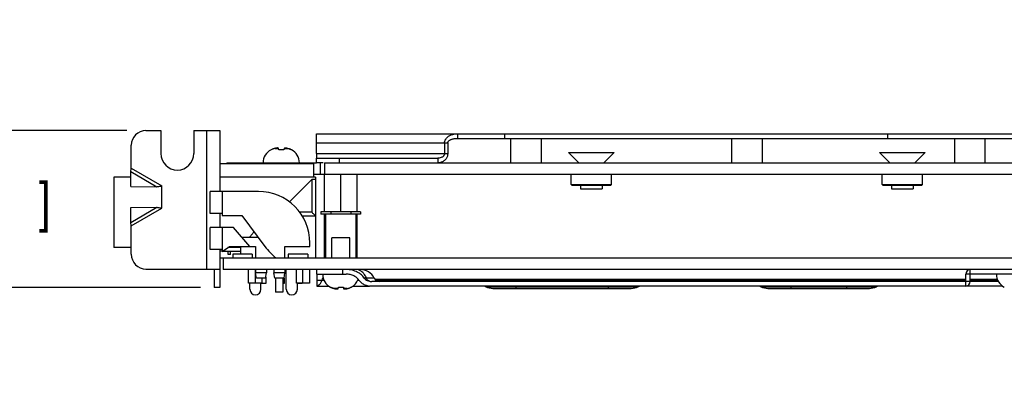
# Model space of a CAD drawing. Header units: inches. Extents: x 0.2 to 16.8, y 0.1 to 10.8.
# Tile 11 of 21: x 5.8 to 9, y 7.8 to 9. Entities that reach past the tile are written whole.
import ezdxf

# ---------------------------------------------------------------- set-up
doc = ezdxf.new("R2010")
doc.units = ezdxf.units.IN
doc.header["$LTSCALE"] = 0.935
doc.header["$MEASUREMENT"] = 0
doc.layers.get('0').update_dxf_attribs({"linetype": 'CONTINUOUS'})
doc.layers.add('DIMENSIONS', color=7, linetype='CONTINUOUS')
doc.styles.get("Standard").update_dxf_attribs({"font": 'txt', "width": 0.8})
doc.dimstyles.new('DIMSTYLE_1', dxfattribs={"dimtxt": 0.125, "dimasz": 0.18, "dimexe": 0.18, "dimexo": 0.0625, "dimgap": 0.09, "dimtad": 0, "dimtih": 1, "dimtoh": 1, "dimdec": 3, "dimlfac": 1.666667, "dimzin": 4, "dimdsep": 46, "dimtxsty": 'STANDARD', "dimblk": '_FILLED', "dimblk1": '_FILLED', "dimblk2": '_FILLED', "dimcen": 0.09, "dimadec": 0, "dimazin": 0, "dimtp": 0.001, "dimtm": 0.001, "dimtfac": 1, "dimtdec": 3, "dimtofl": 0, "dimtmove": 0, "dimatfit": 3, "dimldrblk": '_FILLED', "dimfxl": 1, "dimtolj": 1, "dimtzin": 4, "dimarcsym": 0})

# ---------------------------------------------------------------- blocks, each defined once
blk = doc.blocks.new('_FILLED')
at = {"color": 0, "linetype": 'BYBLOCK'}
blk.add_solid([(0, 0), (-1, 0.174), (-1, -0.174)], dxfattribs=at)
blk = doc.blocks.new('*D6')
at = {"layer": 'DIMENSIONS', "color": 2, "linetype": 'CONTINUOUS'}
for p, q in [((5.3238, 8.6303), (5.3238, 8.9903)), ((6.1212, 8.6303), (5.1988, 8.6303)), ((6.3612, 8.1203), (5.1988, 8.1203)), ((5.3238, 8.1203), (5.3238, 7.7603))]:
    blk.add_line(p, q, dxfattribs=at)
at = {"layer": 'DIMENSIONS', "color": 2, "linetype": 'CONTINUOUS', "xscale": 0.18, "yscale": 0.18, "zscale": 0.18}
for p, rotation in [((5.3238, 8.6303), 270), ((5.3238, 8.1203), 90)]:
    blk.add_blockref('_FILLED', p, dxfattribs=dict(at, rotation=rotation))
at = {"layer": 'DIMENSIONS', "color": 2, "linetype": 'CONTINUOUS', "width": 0.8}
for s, p in [('.850', (4.7113, 8.3365)), ('[', (5.2363, 8.3365)), ('21.59', (5.3363, 8.3365)), (']', (5.8363, 8.3365))]:
    blk.add_text(s, height=0.125, dxfattribs=at).set_placement(p)

msp = doc.modelspace()

# ---------------------------------------------------------------- linework, layer by layer
at = {"color": 7, "linetype": 'CONTINUOUS'}
for p, q in [((6.1837, 8.63033), (6.2323, 8.63033)), ((6.2323, 8.63033), (6.2323, 8.55533)), ((6.3391, 8.63033), (6.3391, 8.55533)), ((6.3391, 8.63033), (6.4237, 8.63033)), ((6.3817, 8.18033), (6.3817, 8.63033)), ((6.4237, 8.63033), (6.4237, 8.43248)), ((6.73811, 8.61974), (6.73809, 8.61982)), ((6.73809, 8.61982), (9.0901, 8.61982)), ((7.19649, 8.61982), (7.19649, 8.60482)), ((7.34874, 8.61982), (7.34874, 8.60482)), ((8.59389, 8.61982), (8.59389, 8.60482)), ((6.1357, 8.50749), (6.1357, 8.58233)), ((6.73809, 8.55533), (6.73809, 8.58982)), ((6.73809, 8.58982), (7.16467, 8.58982)), ((7.15407, 8.58982), (7.15407, 8.55533)), ((7.36901, 8.60482), (7.36901, 8.52533)), ((7.46799, 8.60482), (7.46799, 8.52533)), ((8.08721, 8.60482), (8.08721, 8.52533)), ((8.18619, 8.60482), (8.18619, 8.52533)), ((8.81141, 8.60482), (8.81141, 8.52533)), ((8.91039, 8.60482), (8.91039, 8.52533)), ((6.59115, 8.56804), (6.59013, 8.56804)), ((6.60338, 8.57236), (6.61478, 8.57236)), ((6.61532, 8.56804), (6.61467, 8.57319)), ((6.63168, 8.56804), (6.61532, 8.56804)), ((6.63233, 8.57319), (6.63168, 8.56804)), ((6.63223, 8.57236), (6.64362, 8.57236)), ((6.65688, 8.56804), (6.65586, 8.56804)), ((6.73809, 8.55533), (7.16467, 8.55533)), ((7.55678, 8.55925), (7.5907, 8.52533)), ((7.55678, 8.55925), (7.7056, 8.55925)), ((7.7056, 8.55925), (7.67169, 8.52533)), ((8.56781, 8.55925), (8.60172, 8.52533)), ((8.56781, 8.55925), (8.71662, 8.55925)), ((8.71662, 8.55925), (8.68271, 8.52533)), ((6.4237, 8.52368), (6.7297, 8.52368)), ((6.4465, 8.52533), (6.4465, 8.52368)), ((6.4465, 8.52533), (6.73809, 8.52533)), ((6.7213, 8.52368), (6.7213, 8.52533)), ((6.7297, 8.47928), (6.7297, 8.52368)), ((6.73809, 8.52533), (6.73809, 8.54033)), ((6.73809, 8.54033), (7.13285, 8.54033)), ((6.7495, 8.52533), (6.7495, 8.48813)), ((6.7645, 8.52533), (6.7645, 8.48813)), ((6.7645, 8.52533), (13.8163, 8.52533)), ((6.81309, 8.52533), (6.81309, 8.54033)), ((7.13285, 8.54033), (7.13285, 8.52533)), ((6.13488, 8.44891), (6.13415, 8.49673)), ((6.13415, 8.49673), (6.21916, 8.44765)), ((6.1357, 8.50749), (6.2347, 8.45033)), ((6.7297, 8.48813), (13.82175, 8.48813)), ((6.76355, 8.36648), (6.76355, 8.48813)), ((6.8167, 8.36648), (6.8167, 8.48813)), ((6.86985, 8.36648), (6.86985, 8.48813)), ((7.56552, 8.45459), (7.56552, 8.48813)), ((7.69686, 8.45459), (7.69686, 8.48813)), ((8.57655, 8.45459), (8.57655, 8.48813)), ((8.70788, 8.45459), (8.70788, 8.48813)), ((6.0787, 8.47928), (6.0787, 8.25008)), ((6.13442, 8.47928), (6.0787, 8.47928)), ((6.2347, 8.37833), (6.2347, 8.45033)), ((6.7345, 8.47928), (6.4237, 8.47928)), ((6.72262, 8.471), (6.72262, 8.36468)), ((6.7345, 8.471), (6.72262, 8.471)), ((6.7345, 8.47928), (6.7345, 8.21648)), ((7.56741, 8.4527), (7.56552, 8.45459)), ((7.56552, 8.45459), (7.69686, 8.45459)), ((7.56741, 8.4527), (7.69497, 8.4527)), ((7.59576, 8.4527), (7.59576, 8.44114)), ((7.66662, 8.4527), (7.66662, 8.44114)), ((7.69497, 8.4527), (7.69686, 8.45459)), ((8.57844, 8.4527), (8.57655, 8.45459)), ((8.57655, 8.45459), (8.70788, 8.45459)), ((8.57844, 8.4527), (8.70599, 8.4527)), ((8.60678, 8.4527), (8.60678, 8.44114)), ((8.67765, 8.4527), (8.67765, 8.44114)), ((8.70599, 8.4527), (8.70788, 8.45459)), ((6.13488, 8.44891), (6.21916, 8.44765)), ((6.39247, 8.36048), (6.39247, 8.43248)), ((6.54895, 8.43248), (6.39247, 8.43248)), ((6.4315, 8.43248), (6.4315, 8.35448)), ((7.59576, 8.44114), (7.66662, 8.44114)), ((8.60678, 8.44114), (8.67765, 8.44114)), ((6.13415, 8.33194), (6.21916, 8.38102)), ((6.13415, 8.33194), (6.13488, 8.37976)), ((6.13488, 8.37976), (6.21916, 8.38102)), ((6.1357, 8.32118), (6.2347, 8.37833)), ((6.4315, 8.36048), (6.39247, 8.36048)), ((6.4237, 8.36048), (6.4237, 8.31548)), ((6.4315, 8.35448), (6.4951, 8.35448)), ((6.4951, 8.35448), (6.57056, 8.25368)), ((6.72262, 8.36468), (6.68338, 8.36468)), ((6.6908, 8.35358), (6.7345, 8.35358)), ((6.75192, 8.36648), (6.75192, 8.35898)), ((6.88148, 8.36648), (6.75192, 8.36648)), ((6.88148, 8.35898), (6.75192, 8.35898)), ((6.76355, 8.21648), (6.76355, 8.35898)), ((6.7672, 8.35898), (6.7672, 8.21648)), ((6.78431, 8.36648), (6.78431, 8.35898)), ((6.84909, 8.36648), (6.84909, 8.35898)), ((6.8662, 8.35898), (6.8662, 8.21648)), ((6.86985, 8.21648), (6.86985, 8.35898)), ((6.88148, 8.36648), (6.88148, 8.35898)), ((6.1357, 8.22833), (6.1357, 8.32118)), ((6.39247, 8.24348), (6.39247, 8.31548)), ((6.4687, 8.31548), (6.39247, 8.31548)), ((6.4315, 8.31548), (6.4315, 8.23748)), ((6.5215, 8.25368), (6.4687, 8.31548)), ((6.49587, 8.28368), (6.5481, 8.28368)), ((6.7165, 8.25368), (6.7165, 8.26493)), ((6.78764, 8.21648), (6.78764, 8.28179)), ((6.8467, 8.28179), (6.78764, 8.28179)), ((6.8467, 8.21648), (6.8467, 8.28179)), ((6.1357, 8.25008), (6.0787, 8.25008)), ((6.4315, 8.24348), (6.39247, 8.24348)), ((6.4237, 8.24348), (6.4237, 8.12033)), ((6.4315, 8.23868), (6.4237, 8.23868)), ((6.4315, 8.23748), (6.4555, 8.25368)), ((6.43328, 8.23868), (6.4906, 8.23868)), ((6.4387, 8.24234), (6.4387, 8.23868)), ((6.4906, 8.25008), (6.45017, 8.25008)), ((6.4507, 8.22773), (6.4507, 8.23868)), ((6.4579, 8.22773), (6.4507, 8.22773)), ((6.4555, 8.25368), (6.5395, 8.25368)), ((6.4579, 8.22773), (6.4579, 8.23868)), ((6.4657, 8.22848), (6.4657, 8.21648)), ((6.5293, 8.22848), (6.4657, 8.22848)), ((6.4906, 8.25008), (6.4906, 8.22848)), ((6.5293, 8.22848), (6.5293, 8.21648)), ((6.5395, 8.25368), (6.5395, 8.21648)), ((6.6355, 8.21648), (6.6355, 8.25368)), ((6.6355, 8.25368), (6.7165, 8.25368)), ((6.6457, 8.22848), (6.6457, 8.21648)), ((6.7093, 8.22848), (6.6457, 8.22848)), ((6.7093, 8.22848), (6.7093, 8.21648)), ((6.4237, 8.21648), (9.9745, 8.21648)), ((6.4345, 8.21648), (6.4345, 8.17868)), ((6.1837, 8.18033), (6.4237, 8.18033)), ((9.9745, 8.17868), (6.4345, 8.17868)), ((6.51708, 8.13488), (6.51708, 8.17868)), ((6.53914, 8.17868), (6.53914, 8.13488)), ((6.5395, 8.17868), (6.5395, 8.16848)), ((6.5425, 8.15048), (6.5395, 8.16848)), ((6.5755, 8.16848), (6.5395, 8.16848)), ((6.5725, 8.15048), (6.5755, 8.16848)), ((6.5755, 8.17868), (6.5755, 8.16848)), ((6.5995, 8.17868), (6.5995, 8.16848)), ((6.6025, 8.15048), (6.5995, 8.16848)), ((6.6355, 8.16848), (6.5995, 8.16848)), ((6.6325, 8.15048), (6.6355, 8.16848)), ((6.6355, 8.17868), (6.6355, 8.16848)), ((6.6397, 8.11448), (6.6397, 8.17868)), ((6.67268, 8.13488), (6.67268, 8.17868)), ((6.69347, 8.13488), (6.69347, 8.17868)), ((6.71553, 8.17868), (6.71553, 8.13488)), ((6.73917, 8.16368), (6.73917, 8.17868)), ((6.82318, 8.16368), (6.82318, 8.17868)), ((8.84818, 8.12468), (8.84818, 8.16368)), ((8.86316, 8.16368), (8.84818, 8.16368)), ((8.86318, 8.13968), (8.86318, 8.17868)), ((6.55992, 8.13488), (6.51708, 8.13488)), ((6.5215, 8.11448), (6.5215, 8.13488)), ((6.5725, 8.15048), (6.5425, 8.15048)), ((6.5575, 8.11448), (6.5575, 8.13488)), ((6.5731, 8.13368), (6.5575, 8.13368)), ((6.55992, 8.15048), (6.55992, 8.13488)), ((6.5731, 8.15408), (6.5731, 8.13368)), ((6.6325, 8.15048), (6.6025, 8.15048)), ((6.6046, 8.15048), (6.6046, 8.10488)), ((6.628, 8.15048), (6.628, 8.10488)), ((6.6325, 8.13368), (6.628, 8.13368)), ((6.6325, 8.15048), (6.6325, 8.13368)), ((6.71553, 8.13488), (6.67268, 8.13488)), ((6.6757, 8.11448), (6.6757, 8.13488)), ((6.6913, 8.13368), (6.6757, 8.13368)), ((6.6913, 8.13488), (6.6913, 8.13368)), ((6.9255, 8.15106), (6.89314, 8.15106)), ((8.95444, 8.13968), (6.9174, 8.13968)), ((8.84818, 8.14628), (6.92919, 8.14628)), ((8.84818, 8.14208), (6.935, 8.14208)), ((8.84818, 8.14088), (6.93766, 8.14088)), ((6.9395, 8.14628), (6.9395, 8.14088)), ((8.83618, 8.14628), (8.83618, 8.14088)), ((8.9513, 8.14628), (8.86318, 8.14628)), ((8.95313, 8.14208), (8.86318, 8.14208)), ((8.95377, 8.14088), (8.86318, 8.14088)), ((6.4237, 8.12033), (6.4057, 8.12033)), ((6.628, 8.10488), (6.6046, 8.10488)), ((6.78344, 8.12098), (6.78481, 8.12098)), ((6.80844, 8.11665), (6.79669, 8.11665)), ((6.80834, 8.11583), (6.80899, 8.12098)), ((6.80899, 8.12098), (6.82535, 8.12098)), ((6.82499, 8.12098), (6.82564, 8.11583)), ((6.82517, 8.12098), (6.82582, 8.11583)), ((6.82535, 8.12098), (6.826, 8.11583)), ((6.83729, 8.11665), (6.82553, 8.11665)), ((6.84952, 8.12098), (6.85054, 8.12098))]:
    msp.add_line(p, q, dxfattribs=at)
at = {"color": 3, "linetype": 'CONTINUOUS'}
for p, q in [((7.16467, 8.58982), (7.16467, 8.55533)), ((7.19649, 8.60482), (9.0901, 8.60482)), ((6.76006, 8.52533), (6.73809, 8.52533)), ((6.4057, 8.18033), (6.4057, 8.12033)), ((6.73916, 8.16368), (6.73915, 8.12468)), ((6.73917, 8.16368), (6.83397, 8.16368)), ((9.16694, 8.16368), (8.86316, 8.16368)), ((6.73916, 8.14418), (6.76225, 8.14418)), ((6.87208, 8.14418), (6.87574, 8.14418)), ((6.73915, 8.12468), (6.7779, 8.12468)), ((6.85643, 8.12468), (6.91014, 8.12468)), ((8.96781, 8.12468), (6.9174, 8.12468)), ((7.28864, 8.12249), (7.78387, 8.12249)), ((7.31119, 8.11748), (7.76132, 8.11748)), ((7.38634, 8.12468), (7.38633, 8.11748)), ((7.68634, 8.12468), (7.68633, 8.11748)), ((8.18264, 8.12249), (8.55779, 8.12249)), ((8.20519, 8.11748), (8.53524, 8.11748)), ((8.28026, 8.12468), (8.28025, 8.11748)), ((8.46026, 8.12468), (8.46025, 8.11748))]:
    msp.add_line(p, q, dxfattribs=at)
at = {"color": 7, "linetype": 'CONTINUOUS'}
for centre, radius, start, end in [((6.1837, 8.58233), 0.048, 90, 180), ((6.2857, 8.55533), 0.0534, 180, 360), ((6.61279, 8.52533), 0.04835, 117.95497, 180), ((6.63421, 8.52533), 0.04835, 0, 62.04503), ((6.54895, 8.26493), 0.16755, 0, 90), ((6.1837, 8.22833), 0.048, 180, 270), ((6.75418, 8.39114), 0.22937, 216.81867, 229.59379), ((6.80646, 8.16368), 0.04835, 180, 242.04503), ((6.88017, 8.12768), 0.051, 27.27961, 90), ((8.86318, 8.16368), 0.015, 90, 180), ((8.99637, 8.16368), 0.04835, 180, 242.04503), ((6.82788, 8.16368), 0.04835, 297.95497, 339.79655), ((6.94416, 8.16068), 0.021, 207.27961, 270), ((6.5395, 8.11448), 0.018, 180, 360), ((6.6577, 8.11448), 0.018, 180, 360), ((6.8061, 8.16368), 0.04835, 233.786, 242.04503), ((6.80628, 8.16368), 0.04835, 233.786, 242.04503)]:
    msp.add_arc(centre, radius, start, end, dxfattribs=at)
at = {"color": 3, "linetype": 'CONTINUOUS'}
for centre, radius, start, end in [((8.84818, 8.13968), 0.015, 270, 360), ((7.27892, 8.10143), 0.02325, 64.94238, 90), ((7.31132, 8.17073), 0.05325, 244.94238, 270), ((7.76132, 8.17073), 0.05325, 270, 295.05762), ((7.79372, 8.10143), 0.02325, 101.14166, 115.05762), ((8.17284, 8.10143), 0.02325, 64.94238, 90), ((8.20524, 8.17073), 0.05325, 244.94238, 270), ((8.53524, 8.17073), 0.05325, 270, 295.05762), ((8.56764, 8.10143), 0.02325, 101.14166, 115.05762)]:
    msp.add_arc(centre, radius, start, end, dxfattribs=at)
at = {"color": 7, "linetype": 'CONTINUOUS'}
for points, knots in [([(6.73809, 8.61853), (6.73809, 8.61863), (6.7381, 8.61881), (6.7381, 8.61907), (6.73811, 8.61929), (6.73811, 8.61947), (6.73812, 8.61962), (6.73812, 8.6197), (6.73811, 8.61974), (6.73811, 8.61974)], [0, 0, 0, 0, 0.2408913, 0.4536312, 0.6369856, 0.7897152, 0.9105931, 0.9984543, 1, 1, 1, 1]), ([(6.73809, 8.61006), (6.73809, 8.61052), (6.73809, 8.61142), (6.73809, 8.61273), (6.73809, 8.61395), (6.73809, 8.61508), (6.73809, 8.6161), (6.73809, 8.61701), (6.73809, 8.6177), (6.73809, 8.6182), (6.73809, 8.61842), (6.73809, 8.61853)], [0, 0, 0, 0, 0.1645051, 0.3191799, 0.4633267, 0.5962475, 0.7172181, 0.8254059, 0.9199516, 0.9618411, 1, 1, 1, 1]), ([(6.73809, 8.60482), (6.73809, 8.60556), (6.73809, 8.60731), (6.73809, 8.60905), (6.73809, 8.61006)], [0, 0, 0, 0, 0.4251121, 1, 1, 1, 1]), ([(7.15407, 8.58982), (7.15406, 8.591), (7.15426, 8.59341), (7.15518, 8.59698), (7.15673, 8.60051), (7.15892, 8.60393), (7.16175, 8.60718), (7.16518, 8.61019), (7.16918, 8.61289), (7.17371, 8.61524), (7.17875, 8.61718), (7.18427, 8.61865), (7.19023, 8.6196), (7.19437, 8.61982), (7.19649, 8.61982)], [0, 0, 0, 0, 0.0618125, 0.1256758, 0.1924465, 0.2629205, 0.3377945, 0.4172365, 0.5012782, 0.5901335, 0.6840583, 0.7834845, 0.8888165, 1, 1, 1, 1]), ([(6.73809, 8.58982), (6.7381, 8.591), (6.7381, 8.59336), (6.73809, 8.59688), (6.73809, 8.60037), (6.73809, 8.60301), (6.73809, 8.60448), (6.73809, 8.60482)], [0, 0, 0, 0, 0.235179, 0.4714031, 0.7050338, 0.9320938, 1, 1, 1, 1]), ([(6.5954, 8.56995), (6.59494, 8.56977), (6.59448, 8.56958), (6.59401, 8.56938), (6.594, 8.56937)], [0, 0, 0, 0, 0.9780008, 1, 1, 1, 1]), ([(6.59825, 8.57097), (6.59774, 8.57081), (6.59723, 8.57063), (6.59671, 8.57044), (6.5967, 8.57044)], [0, 0, 0, 0, 0.9815721, 1, 1, 1, 1]), ([(6.61467, 8.57319), (6.61446, 8.57323), (6.61403, 8.57331), (6.61338, 8.57341), (6.61273, 8.57349), (6.61231, 8.57353), (6.61209, 8.57355)], [0, 0, 0, 0, 0.2530615, 0.5046245, 0.7538021, 1, 1, 1, 1]), ([(6.63491, 8.57355), (6.6347, 8.57353), (6.63427, 8.57349), (6.63362, 8.57341), (6.63298, 8.57331), (6.63255, 8.57323), (6.63233, 8.57319)], [0, 0, 0, 0, 0.2471909, 0.4967835, 0.7480587, 1, 1, 1, 1]), ([(6.64875, 8.57097), (6.64926, 8.57081), (6.64978, 8.57063), (6.65029, 8.57044), (6.6503, 8.57044)], [0, 0, 0, 0, 0.9815704, 1, 1, 1, 1]), ([(6.6516, 8.56995), (6.65118, 8.57012), (6.65075, 8.57028), (6.65031, 8.57044), (6.6503, 8.57044)], [0, 0, 0, 0, 0.9754507, 1, 1, 1, 1]), ([(6.6516, 8.56995), (6.65206, 8.56977), (6.65253, 8.56958), (6.65299, 8.56938), (6.653, 8.56937)], [0, 0, 0, 0, 0.9780006, 1, 1, 1, 1]), ([(6.65586, 8.56804), (6.65493, 8.56851), (6.65398, 8.56895), (6.65302, 8.56937), (6.653, 8.56937)], [0, 0, 0, 0, 0.988304, 1, 1, 1, 1]), ([(6.73809, 8.55533), (6.73809, 8.5546), (6.73809, 8.55313), (6.73809, 8.55095), (6.73809, 8.54885), (6.73809, 8.54716), (6.73809, 8.5459), (6.73809, 8.54502), (6.73809, 8.54421), (6.73809, 8.54347), (6.73809, 8.54279), (6.7381, 8.54218), (6.7381, 8.54166), (6.73809, 8.54127), (6.73809, 8.541), (6.73808, 8.54083), (6.73808, 8.54069), (6.73807, 8.54056), (6.73807, 8.54047), (6.73807, 8.54042), (6.73808, 8.54039)], [0, 0, 0, 0, 0.14776, 0.294589, 0.4371115, 0.5708412, 0.6329677, 0.6913956, 0.7458158, 0.7959188, 0.8413994, 0.8819677, 0.9173376, 0.947225, 0.9600209, 0.971314, 0.9810407, 0.9891372, 0.9955405, 1, 1, 1, 1]), ([(7.15407, 8.55533), (7.15407, 8.55459), (7.15391, 8.55308), (7.15319, 8.55086), (7.15198, 8.54872), (7.15032, 8.54672), (7.14823, 8.54492), (7.14485, 8.54278), (7.1397, 8.54086), (7.13521, 8.54033), (7.13285, 8.54033)], [0, 0, 0, 0, 0.0776148, 0.1581839, 0.2434065, 0.3338767, 0.4298033, 0.5314508, 0.7523646, 1, 1, 1, 1]), ([(6.13415, 8.49673), (6.13427, 8.49762), (6.13477, 8.50121), (6.1353, 8.50479), (6.1357, 8.50749)], [0, 0, 0, 0, 0.2467552, 1, 1, 1, 1]), ([(6.21916, 8.44765), (6.22045, 8.44786), (6.22564, 8.44872), (6.23081, 8.44964), (6.2347, 8.45033)], [0, 0, 0, 0, 0.2484618, 1, 1, 1, 1]), ([(6.72262, 8.471), (6.72026, 8.46863), (6.71466, 8.46303), (6.70486, 8.45324), (6.69224, 8.44062), (6.67669, 8.42507), (6.6623, 8.41067), (6.6531, 8.40148), (6.65007, 8.39845)], [0, 0, 0, 0, 0.097862, 0.2315391, 0.4048874, 0.6199132, 0.8745029, 1, 1, 1, 1]), ([(6.21916, 8.38102), (6.22045, 8.38081), (6.22564, 8.37995), (6.23081, 8.37903), (6.2347, 8.37833)], [0, 0, 0, 0, 0.2484618, 1, 1, 1, 1]), ([(6.7345, 8.35358), (6.73316, 8.35484), (6.7305, 8.35734), (6.72654, 8.36104), (6.72392, 8.36348), (6.72262, 8.36468)], [0, 0, 0, 0, 0.3396248, 0.6729666, 1, 1, 1, 1]), ([(6.1357, 8.32118), (6.13557, 8.32208), (6.13504, 8.32567), (6.13452, 8.32925), (6.13415, 8.33194)], [0, 0, 0, 0, 0.2523241, 1, 1, 1, 1]), ([(6.52021, 8.28365), (6.5228, 8.28671), (6.5277, 8.29262), (6.53249, 8.29864), (6.53474, 8.30156)], [0, 0, 0, 0, 0.5206646, 1, 1, 1, 1]), ([(6.49388, 8.25368), (6.49325, 8.25299), (6.4923, 8.25194), (6.4906, 8.25008), (6.4906, 8.25008)], [0, 0, 0, 0, 0.6971905, 1, 1, 1, 1]), ([(6.89314, 8.15106), (6.89052, 8.15495), (6.8837, 8.16243), (6.8702, 8.17121), (6.85322, 8.17725), (6.84059, 8.17868), (6.83397, 8.17868)], [0, 0, 0, 0, 0.2079659, 0.442509, 0.7069267, 1, 1, 1, 1]), ([(6.90016, 8.15106), (6.89858, 8.15506), (6.89464, 8.16251), (6.88636, 8.17151), (6.87954, 8.17549), (6.876, 8.17678)], [0, 0, 0, 0, 0.3567798, 0.6897602, 1, 1, 1, 1]), ([(6.89314, 8.15106), (6.89429, 8.14936), (6.89727, 8.14614), (6.9031, 8.1425), (6.90769, 8.14098), (6.91014, 8.14045)], [0, 0, 0, 0, 0.3000449, 0.6323684, 1, 1, 1, 1]), ([(6.91014, 8.14045), (6.90869, 8.14098), (6.90586, 8.14262), (6.90244, 8.14633), (6.90082, 8.1494), (6.90016, 8.15106)], [0, 0, 0, 0, 0.3102056, 0.6431778, 1, 1, 1, 1]), ([(6.91014, 8.14045), (6.91134, 8.1402), (6.91375, 8.13981), (6.91619, 8.13968), (6.9174, 8.13968)], [0, 0, 0, 0, 0.5040158, 1, 1, 1, 1]), ([(6.78464, 8.12098), (6.78556, 8.12051), (6.78651, 8.12006), (6.78748, 8.11965), (6.78749, 8.11964)], [0, 0, 0, 0, 0.988304, 1, 1, 1, 1]), ([(6.78475, 8.12083), (6.78558, 8.12042), (6.78643, 8.12002), (6.7873, 8.11965), (6.78731, 8.11964)], [0, 0, 0, 0, 0.9869587, 1, 1, 1, 1]), ([(6.78481, 8.12098), (6.78574, 8.12051), (6.78669, 8.12006), (6.78766, 8.11965), (6.78767, 8.11964)], [0, 0, 0, 0, 0.988304, 1, 1, 1, 1]), ([(6.78871, 8.11907), (6.78825, 8.11925), (6.78778, 8.11944), (6.78732, 8.11964), (6.78731, 8.11964)], [0, 0, 0, 0, 0.9780006, 1, 1, 1, 1]), ([(6.78889, 8.11907), (6.78843, 8.11925), (6.78797, 8.11944), (6.7875, 8.11964), (6.78749, 8.11964)], [0, 0, 0, 0, 0.9780006, 1, 1, 1, 1]), ([(6.78907, 8.11907), (6.78861, 8.11925), (6.78814, 8.11944), (6.78768, 8.11964), (6.78767, 8.11964)], [0, 0, 0, 0, 0.9780006, 1, 1, 1, 1]), ([(6.78871, 8.11907), (6.78913, 8.1189), (6.78956, 8.11874), (6.79, 8.11858), (6.79001, 8.11858)], [0, 0, 0, 0, 0.9754507, 1, 1, 1, 1]), ([(6.78889, 8.11907), (6.78931, 8.1189), (6.78975, 8.11874), (6.79018, 8.11858), (6.79019, 8.11858)], [0, 0, 0, 0, 0.9754507, 1, 1, 1, 1]), ([(6.78907, 8.11907), (6.78949, 8.1189), (6.78992, 8.11874), (6.79036, 8.11858), (6.79037, 8.11858)], [0, 0, 0, 0, 0.9754507, 1, 1, 1, 1]), ([(6.79156, 8.11804), (6.79105, 8.11821), (6.79053, 8.11839), (6.79002, 8.11857), (6.79001, 8.11858)], [0, 0, 0, 0, 0.9815704, 1, 1, 1, 1]), ([(6.79174, 8.11804), (6.79123, 8.11821), (6.79071, 8.11839), (6.7902, 8.11857), (6.79019, 8.11858)], [0, 0, 0, 0, 0.9815704, 1, 1, 1, 1]), ([(6.79192, 8.11804), (6.79141, 8.11821), (6.79089, 8.11839), (6.79038, 8.11857), (6.79037, 8.11858)], [0, 0, 0, 0, 0.9815704, 1, 1, 1, 1]), ([(6.80576, 8.11546), (6.80597, 8.11548), (6.8064, 8.11553), (6.80705, 8.11561), (6.80769, 8.11571), (6.80812, 8.11579), (6.80834, 8.11583)], [0, 0, 0, 0, 0.2471909, 0.4967835, 0.7480587, 1, 1, 1, 1]), ([(6.82582, 8.11583), (6.82604, 8.11579), (6.82647, 8.11571), (6.82712, 8.11561), (6.82776, 8.11552), (6.82819, 8.11548), (6.8284, 8.11546)], [0, 0, 0, 0, 0.2530615, 0.5046245, 0.7538021, 1, 1, 1, 1]), ([(6.82599, 8.11576), (6.82609, 8.11574), (6.8264, 8.11569), (6.82693, 8.11561), (6.82758, 8.11552), (6.82801, 8.11548), (6.82822, 8.11546)], [0, 0, 0, 0, 0.1360692, 0.4270343, 0.7152404, 1, 1, 1, 1]), ([(6.826, 8.11583), (6.82621, 8.11579), (6.82664, 8.11571), (6.82729, 8.11561), (6.82794, 8.11552), (6.82836, 8.11548), (6.82858, 8.11546)], [0, 0, 0, 0, 0.2530615, 0.5046245, 0.7538021, 1, 1, 1, 1]), ([(6.84242, 8.11804), (6.84293, 8.11821), (6.84344, 8.11839), (6.84396, 8.11857), (6.84397, 8.11858)], [0, 0, 0, 0, 0.9815721, 1, 1, 1, 1]), ([(6.84527, 8.11907), (6.84573, 8.11925), (6.84619, 8.11944), (6.84666, 8.11964), (6.84667, 8.11964)], [0, 0, 0, 0, 0.9780008, 1, 1, 1, 1])]:
    msp.add_open_spline(points, degree=3, knots=knots, dxfattribs=at)
at = {"color": 3, "linetype": 'CONTINUOUS'}
for points, knots in [([(7.16467, 8.58982), (7.16467, 8.59012), (7.1647, 8.59071), (7.16493, 8.59192), (7.16554, 8.59345), (7.16672, 8.59522), (7.16837, 8.59693), (7.1705, 8.59854), (7.17307, 8.60004), (7.17606, 8.60138), (7.17945, 8.60254), (7.18322, 8.60351), (7.18891, 8.60452), (7.19341, 8.60482), (7.19649, 8.60482)], [0, 0, 0, 0, 0.0232126, 0.0469333, 0.0969459, 0.1521435, 0.2141505, 0.2841402, 0.3623699, 0.4487421, 0.5431942, 0.6456264, 0.7560007, 1, 1, 1, 1]), ([(7.16467, 8.55533), (7.16467, 8.55386), (7.16444, 8.55087), (7.16338, 8.54646), (7.16159, 8.54219), (7.15912, 8.53819), (7.15599, 8.53457), (7.1523, 8.53143), (7.14808, 8.52884), (7.14338, 8.52688), (7.13825, 8.52563), (7.13467, 8.52533), (7.13285, 8.52533)], [0, 0, 0, 0, 0.0912883, 0.1843082, 0.2794349, 0.3762223, 0.4742424, 0.5736855, 0.6749593, 0.7791244, 0.8873377, 1, 1, 1, 1]), ([(6.87574, 8.14418), (6.87387, 8.14696), (6.86903, 8.15226), (6.85948, 8.15844), (6.84752, 8.16267), (6.83864, 8.16368), (6.83397, 8.16368)], [0, 0, 0, 0, 0.2099908, 0.4447556, 0.7070229, 1, 1, 1, 1]), ([(6.73915, 8.12513), (6.74163, 8.12574), (6.74665, 8.12842), (6.75131, 8.13394), (6.75351, 8.13796), (6.75421, 8.13944)], [0, 0, 0, 0, 0.3594288, 0.7708548, 1, 1, 1, 1]), ([(6.87574, 8.14418), (6.87793, 8.14093), (6.88386, 8.13476), (6.89572, 8.12809), (6.9051, 8.12574), (6.91014, 8.12513)], [0, 0, 0, 0, 0.2915877, 0.6231184, 1, 1, 1, 1]), ([(6.9174, 8.12468), (6.9162, 8.12468), (6.91378, 8.12476), (6.91136, 8.12498), (6.91014, 8.12513)], [0, 0, 0, 0, 0.4929172, 1, 1, 1, 1])]:
    msp.add_open_spline(points, degree=3, knots=knots, dxfattribs=at)
at = {"color": 7, "linetype": 'CONTINUOUS'}
for points in [[(6.594, 8.56937), (6.59304, 8.56896), (6.59209, 8.56851), (6.59115, 8.56804)], [(6.5967, 8.57044), (6.59627, 8.57028), (6.59583, 8.57012), (6.5954, 8.56995)], [(6.59916, 8.57126), (6.59885, 8.57117), (6.59855, 8.57107), (6.59825, 8.57097)], [(6.60077, 8.57172), (6.60023, 8.57158), (6.59969, 8.57142), (6.59916, 8.57126)], [(6.60137, 8.57188), (6.60117, 8.57183), (6.60097, 8.57178), (6.60077, 8.57172)], [(6.60338, 8.57236), (6.60271, 8.57221), (6.60204, 8.57206), (6.60137, 8.57188)], [(6.60495, 8.57269), (6.60443, 8.57258), (6.6039, 8.57247), (6.60338, 8.57236)], [(6.60609, 8.57291), (6.60571, 8.57283), (6.60533, 8.57276), (6.60495, 8.57269)], [(6.60637, 8.57296), (6.60628, 8.57294), (6.60619, 8.57292), (6.60609, 8.57291)], [(6.60768, 8.57319), (6.60725, 8.57311), (6.60681, 8.57304), (6.60637, 8.57296)], [(6.60879, 8.57331), (6.60842, 8.57327), (6.60805, 8.57323), (6.60768, 8.57319)], [(6.60928, 8.57335), (6.60911, 8.57334), (6.60895, 8.57332), (6.60879, 8.57331)], [(6.60989, 8.57341), (6.60969, 8.57339), (6.60948, 8.57337), (6.60928, 8.57335)], [(6.61054, 8.57346), (6.61032, 8.57344), (6.61011, 8.57342), (6.60989, 8.57341)], [(6.611, 8.57349), (6.61084, 8.57348), (6.61069, 8.57347), (6.61054, 8.57346)], [(6.61209, 8.57355), (6.61173, 8.57353), (6.61136, 8.57351), (6.611, 8.57349)], [(6.63601, 8.57349), (6.63564, 8.57351), (6.63528, 8.57353), (6.63491, 8.57355)], [(6.63646, 8.57346), (6.63631, 8.57347), (6.63616, 8.57348), (6.63601, 8.57349)], [(6.63711, 8.57341), (6.6369, 8.57342), (6.63668, 8.57344), (6.63646, 8.57346)], [(6.63773, 8.57335), (6.63752, 8.57337), (6.63732, 8.57339), (6.63711, 8.57341)], [(6.63822, 8.57331), (6.63806, 8.57332), (6.63789, 8.57334), (6.63773, 8.57335)], [(6.63932, 8.57319), (6.63896, 8.57323), (6.63859, 8.57327), (6.63822, 8.57331)], [(6.64063, 8.57296), (6.6402, 8.57304), (6.63976, 8.57311), (6.63932, 8.57319)], [(6.64091, 8.57291), (6.64081, 8.57292), (6.64072, 8.57294), (6.64063, 8.57296)], [(6.64206, 8.57269), (6.64167, 8.57276), (6.64129, 8.57284), (6.64091, 8.57291)], [(6.64362, 8.57236), (6.6431, 8.57247), (6.64258, 8.57258), (6.64206, 8.57269)], [(6.64362, 8.57236), (6.6443, 8.57221), (6.64497, 8.57206), (6.64564, 8.57188)], [(6.64624, 8.57172), (6.64604, 8.57178), (6.64584, 8.57183), (6.64564, 8.57188)], [(6.64624, 8.57172), (6.64678, 8.57158), (6.64732, 8.57142), (6.64785, 8.57126)], [(6.64875, 8.57097), (6.64845, 8.57107), (6.64815, 8.57117), (6.64785, 8.57126)], [(6.6503, 8.57044), (6.64979, 8.57063), (6.64927, 8.5708), (6.64875, 8.57097)], [(6.653, 8.56937), (6.65254, 8.56957), (6.65207, 8.56976), (6.6516, 8.56995)], [(6.78445, 8.12098), (6.7845, 8.12095), (6.78455, 8.12093), (6.7846, 8.1209)], [(6.7846, 8.1209), (6.78465, 8.12088), (6.7847, 8.12085), (6.78475, 8.12083)], [(6.78731, 8.11964), (6.78777, 8.11944), (6.78824, 8.11925), (6.78871, 8.11907)], [(6.78749, 8.11964), (6.78796, 8.11944), (6.78842, 8.11925), (6.78889, 8.11907)], [(6.78767, 8.11964), (6.78813, 8.11944), (6.7886, 8.11925), (6.78907, 8.11907)], [(6.79001, 8.11858), (6.79052, 8.11839), (6.79104, 8.11821), (6.79156, 8.11804)], [(6.79019, 8.11858), (6.79071, 8.11839), (6.79122, 8.11821), (6.79174, 8.11804)], [(6.79037, 8.11858), (6.79088, 8.11839), (6.7914, 8.11821), (6.79192, 8.11804)], [(6.79156, 8.11804), (6.79186, 8.11794), (6.79216, 8.11785), (6.79246, 8.11776)], [(6.79174, 8.11804), (6.79204, 8.11794), (6.79234, 8.11785), (6.79264, 8.11776)], [(6.79192, 8.11804), (6.79222, 8.11794), (6.79252, 8.11785), (6.79282, 8.11776)], [(6.79407, 8.11729), (6.79353, 8.11744), (6.793, 8.11759), (6.79246, 8.11776)], [(6.79425, 8.11729), (6.79372, 8.11744), (6.79318, 8.11759), (6.79264, 8.11776)], [(6.79443, 8.11729), (6.79389, 8.11744), (6.79335, 8.11759), (6.79282, 8.11776)], [(6.79407, 8.11729), (6.79427, 8.11724), (6.79447, 8.11718), (6.79467, 8.11713)], [(6.79425, 8.11729), (6.79446, 8.11724), (6.79466, 8.11718), (6.79486, 8.11713)], [(6.79443, 8.11729), (6.79463, 8.11724), (6.79483, 8.11718), (6.79503, 8.11713)], [(6.79669, 8.11665), (6.79602, 8.1168), (6.79534, 8.11696), (6.79467, 8.11713)], [(6.79687, 8.11665), (6.7962, 8.1168), (6.79553, 8.11696), (6.79486, 8.11713)], [(6.79705, 8.11665), (6.79637, 8.1168), (6.7957, 8.11696), (6.79503, 8.11713)], [(6.79669, 8.11665), (6.79675, 8.11664), (6.79681, 8.11663), (6.79687, 8.11662)], [(6.79687, 8.11665), (6.79739, 8.11654), (6.79791, 8.11643), (6.79844, 8.11633)], [(6.79687, 8.11662), (6.79692, 8.1166), (6.79698, 8.11659), (6.79703, 8.11658)], [(6.79703, 8.11658), (6.79744, 8.11649), (6.79785, 8.11641), (6.79825, 8.11633)], [(6.79705, 8.11665), (6.79757, 8.11654), (6.79809, 8.11643), (6.79861, 8.11633)], [(6.79825, 8.11633), (6.79864, 8.11625), (6.79902, 8.11618), (6.79941, 8.11611)], [(6.79844, 8.11633), (6.79882, 8.11625), (6.7992, 8.11618), (6.79959, 8.11611)], [(6.79861, 8.11633), (6.799, 8.11625), (6.79938, 8.11618), (6.79976, 8.11611)], [(6.79941, 8.11611), (6.7995, 8.11609), (6.79959, 8.11607), (6.79968, 8.11606)], [(6.79959, 8.11611), (6.79968, 8.11609), (6.79977, 8.11607), (6.79986, 8.11606)], [(6.79968, 8.11606), (6.80012, 8.11598), (6.80055, 8.1159), (6.80099, 8.11583)], [(6.79976, 8.11611), (6.79986, 8.11609), (6.79995, 8.11607), (6.80004, 8.11606)], [(6.79986, 8.11606), (6.8003, 8.11598), (6.80073, 8.1159), (6.80117, 8.11583)], [(6.80004, 8.11606), (6.80047, 8.11598), (6.80091, 8.1159), (6.80135, 8.11583)], [(6.80099, 8.11583), (6.80105, 8.11582), (6.80111, 8.11581), (6.80117, 8.11581)], [(6.80117, 8.11583), (6.80154, 8.11579), (6.80191, 8.11575), (6.80228, 8.11571)], [(6.80117, 8.11581), (6.80123, 8.1158), (6.80129, 8.11579), (6.80134, 8.11579)], [(6.80134, 8.11579), (6.80159, 8.11576), (6.80184, 8.11573), (6.80209, 8.11571)], [(6.80135, 8.11583), (6.80172, 8.11579), (6.80208, 8.11575), (6.80245, 8.11571)], [(6.80209, 8.11571), (6.80226, 8.11569), (6.80242, 8.11568), (6.80258, 8.11566)], [(6.80228, 8.11571), (6.80244, 8.11569), (6.8026, 8.11568), (6.80277, 8.11566)], [(6.80245, 8.11571), (6.80262, 8.11569), (6.80278, 8.11568), (6.80294, 8.11566)], [(6.80258, 8.11566), (6.80279, 8.11564), (6.80299, 8.11563), (6.8032, 8.11561)], [(6.80277, 8.11566), (6.80297, 8.11564), (6.80318, 8.11563), (6.80338, 8.11561)], [(6.80294, 8.11566), (6.80315, 8.11564), (6.80335, 8.11563), (6.80356, 8.11561)], [(6.8032, 8.11561), (6.80341, 8.11559), (6.80363, 8.11558), (6.80385, 8.11556)], [(6.80338, 8.11561), (6.8036, 8.11559), (6.80381, 8.11558), (6.80403, 8.11556)], [(6.80356, 8.11561), (6.80377, 8.11559), (6.80399, 8.11558), (6.80421, 8.11556)], [(6.80385, 8.11556), (6.804, 8.11555), (6.80415, 8.11554), (6.8043, 8.11553)], [(6.80403, 8.11556), (6.80418, 8.11555), (6.80433, 8.11554), (6.80448, 8.11553)], [(6.80421, 8.11556), (6.80436, 8.11555), (6.80451, 8.11554), (6.80466, 8.11553)], [(6.8043, 8.11553), (6.80467, 8.1155), (6.80503, 8.11548), (6.8054, 8.11546)], [(6.80448, 8.11553), (6.80485, 8.1155), (6.80522, 8.11548), (6.80558, 8.11546)], [(6.80466, 8.11553), (6.80503, 8.1155), (6.80539, 8.11548), (6.80576, 8.11546)], [(6.82564, 8.11583), (6.8257, 8.11582), (6.82576, 8.11581), (6.82582, 8.11579)], [(6.82582, 8.11579), (6.82587, 8.11578), (6.82593, 8.11577), (6.82599, 8.11576)], [(6.82822, 8.11546), (6.82826, 8.11546), (6.8283, 8.11547), (6.82833, 8.11547)], [(6.8284, 8.11546), (6.82844, 8.11546), (6.82848, 8.11547), (6.82851, 8.11547)], [(6.82858, 8.11546), (6.82894, 8.11548), (6.82931, 8.1155), (6.82967, 8.11553)], [(6.82967, 8.11553), (6.82983, 8.11554), (6.82998, 8.11555), (6.83013, 8.11556)], [(6.83013, 8.11556), (6.83035, 8.11558), (6.83056, 8.11559), (6.83078, 8.11561)], [(6.83078, 8.11561), (6.83098, 8.11563), (6.83119, 8.11564), (6.83139, 8.11566)], [(6.83139, 8.11566), (6.83156, 8.11568), (6.83172, 8.11569), (6.83188, 8.11571)], [(6.83188, 8.11571), (6.83225, 8.11575), (6.83262, 8.11579), (6.83299, 8.11583)], [(6.83299, 8.11583), (6.83342, 8.1159), (6.83386, 8.11598), (6.8343, 8.11606)], [(6.8343, 8.11606), (6.83439, 8.11608), (6.83448, 8.11609), (6.83458, 8.11611)], [(6.83458, 8.11611), (6.83496, 8.11618), (6.83534, 8.11625), (6.83572, 8.11633)], [(6.83572, 8.11633), (6.83625, 8.11643), (6.83677, 8.11654), (6.83729, 8.11665)], [(6.83729, 8.11665), (6.83796, 8.1168), (6.83863, 8.11696), (6.8393, 8.11713)], [(6.8393, 8.11713), (6.8395, 8.11718), (6.8397, 8.11724), (6.8399, 8.11729)], [(6.8399, 8.11729), (6.84044, 8.11744), (6.84098, 8.11759), (6.84152, 8.11776)], [(6.84152, 8.11776), (6.84182, 8.11785), (6.84212, 8.11794), (6.84242, 8.11804)], [(6.84397, 8.11858), (6.8444, 8.11873), (6.84484, 8.1189), (6.84527, 8.11907)], [(6.84667, 8.11964), (6.84763, 8.12006), (6.84859, 8.1205), (6.84952, 8.12098)]]:
    msp.add_open_spline(points, degree=3, dxfattribs=at)
at = {"color": 3, "linetype": 'CONTINUOUS'}
for points in [[(6.75421, 8.13944), (6.75436, 8.13977), (6.75451, 8.1401), (6.75466, 8.14043)], [(6.75466, 8.14043), (6.7552, 8.14166), (6.75567, 8.14291), (6.75609, 8.14418)], [(6.75609, 8.14418), (6.75695, 8.14676), (6.75803, 8.14928), (6.75939, 8.15164)]]:
    msp.add_open_spline(points, degree=3, dxfattribs=at)

# ---------------------------------------------------------------- dimensions: what is measured, and where the dimension line sits
at = {"layer": 'DIMENSIONS', "color": 2, "linetype": 'CONTINUOUS'}
dim = msp.add_linear_dim(base=(5.3238, 8.12033), p1=(6.1212, 8.63033), p2=(6.3612, 8.12033), angle=270, dimstyle='DIMSTYLE_1', dxfattribs=at)
dim.commit()
dim.dimension.update_dxf_attribs({"geometry": '*D6', "text_midpoint": (5.3238, 8.39904), "dimtype": 160})

doc.saveas('drawing.dxf')
